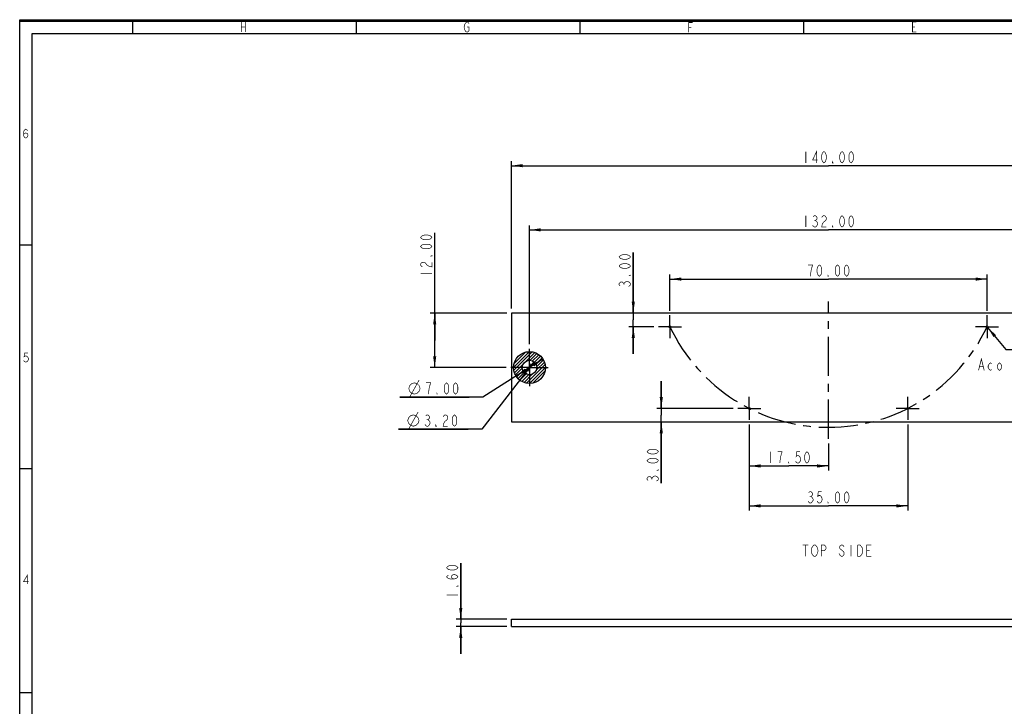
# Model space of a CAD drawing. Header units: millimetres. Extents: x 0 to 420, y 0 to 297.
# Tile 4 of 12: x 0 to 217, y 146 to 297. Entities that reach past the tile are written whole.
import ezdxf

# ---------------------------------------------------------------- set-up
doc = ezdxf.new("R2010")
doc.units = ezdxf.units.MM
doc.header["$LTSCALE"] = 23.1
doc.linetypes.add('CENTER', pattern=[0.6, 0.375, -0.075, 0.075, -0.075])
doc.layers.get('0').update_dxf_attribs({"linetype": 'CONTINUOUS'})
for name, color, linetype in [('02___PRT_ALL_AXES', 7, 'CONTINUOUS'), ('03___PRT_ALL_CURVES', 7, 'CONTINUOUS'), ('DEFAULT_1', 7, 'CENTER')]:
    doc.layers.add(name, color=color, linetype=linetype)
doc.styles.get("Standard").update_dxf_attribs({"font": 'txt', "width": 0.8})
doc.dimstyles.new('DIMSTYLE_1', dxfattribs={"dimtxt": 2.5, "dimasz": 2.5, "dimexe": 1, "dimexo": 1, "dimtad": 1, "dimzin": 0, "dimdsep": 46, "dimtxsty": 'STANDARD', "dimblk": '_FILLED', "dimblk1": '_FILLED', "dimblk2": '_FILLED', "dimcen": 0.09, "dimadec": 0, "dimazin": 0, "dimtp": 0.5, "dimtm": 0.5, "dimtfac": 1, "dimtofl": 0, "dimtmove": 0, "dimatfit": 3, "dimldrblk": '_FILLED', "dimfxl": 1, "dimtolj": 1, "dimtzin": 0, "dimarcsym": 0})
doc.dimstyles.new('DIMSTYLE_2', dxfattribs={"dimtxt": 2.5, "dimasz": 2.5, "dimexe": 1, "dimexo": 1, "dimtad": 1, "dimzin": 0, "dimdsep": 46, "dimtxsty": 'STANDARD', "dimblk": '_FILLED', "dimblk1": '_FILLED', "dimblk2": '_FILLED', "dimcen": 0.09, "dimadec": 0, "dimazin": 0, "dimtp": 0.3, "dimtm": 0.3, "dimtfac": 1, "dimtofl": 0, "dimtmove": 0, "dimatfit": 3, "dimldrblk": '_FILLED', "dimfxl": 1, "dimtolj": 1, "dimtzin": 0, "dimarcsym": 0})
doc.dimstyles.new('DIMSTYLE_3', dxfattribs={"dimtxt": 2.5, "dimasz": 2.5, "dimexe": 1, "dimexo": 1, "dimtad": 1, "dimzin": 0, "dimdsep": 46, "dimtxsty": 'STANDARD', "dimblk": '_FILLED', "dimblk1": '_FILLED', "dimblk2": '_FILLED', "dimcen": 0.09, "dimadec": 0, "dimazin": 0, "dimtp": 0.2, "dimtm": 0.2, "dimtfac": 1, "dimtofl": 0, "dimtmove": 0, "dimatfit": 3, "dimldrblk": '_FILLED', "dimfxl": 1, "dimtolj": 1, "dimtzin": 0, "dimarcsym": 0})
doc.dimstyles.new('DIMSTYLE_4', dxfattribs={"dimtxt": 2.5, "dimasz": 2.5, "dimexe": 1, "dimexo": 1, "dimtad": 1, "dimzin": 0, "dimdsep": 46, "dimtxsty": 'STANDARD', "dimblk": '_FILLED', "dimblk1": '_FILLED', "dimblk2": '_FILLED', "dimcen": 0.09, "dimadec": 0, "dimazin": 0, "dimtp": 0.1, "dimtm": 0.1, "dimtfac": 1, "dimtofl": 0, "dimtmove": 0, "dimatfit": 3, "dimldrblk": '_FILLED', "dimfxl": 1, "dimtolj": 1, "dimtzin": 0, "dimarcsym": 0})
doc.dimstyles.new('DIMSTYLE_5', dxfattribs={"dimtxt": 2.5, "dimasz": 2.5, "dimexe": 1, "dimexo": 1, "dimtad": 1, "dimzin": 0, "dimdsep": 46, "dimtxsty": 'STANDARD', "dimblk": '_FILLED', "dimblk1": '_FILLED', "dimblk2": '_FILLED', "dimcen": 0.09, "dimadec": 0, "dimazin": 0, "dimtp": 0.2, "dimtm": 0.2, "dimtfac": 1, "dimtmove": 0, "dimatfit": 2, "dimldrblk": '_FILLED', "dimfxl": 1, "dimtolj": 1, "dimtzin": 0, "dimarcsym": 0})
doc.dimstyles.new('DIMSTYLE_6', dxfattribs={"dimtxt": 2.5, "dimasz": 2.5, "dimexe": 1, "dimexo": 1, "dimtad": 1, "dimzin": 0, "dimdsep": 46, "dimtxsty": 'STANDARD', "dimblk": '_FILLED', "dimblk1": '_FILLED', "dimblk2": '_FILLED', "dimcen": 0.09, "dimadec": 0, "dimazin": 0, "dimtp": 0.1, "dimtm": 0.1, "dimtfac": 1, "dimtmove": 0, "dimatfit": 2, "dimldrblk": '_FILLED', "dimfxl": 1, "dimtolj": 1, "dimtzin": 0, "dimarcsym": 0})

# ---------------------------------------------------------------- blocks, each defined once
blk = doc.blocks.new('_FILLED')
at = {"color": 0, "linetype": 'BYBLOCK'}
blk.add_solid([(0, 0), (-1, 0.14), (-1, -0.14)], dxfattribs=at)
blk = doc.blocks.new('*D0')
at = {"color": 2, "linetype": 'CONTINUOUS'}
for p, q in [((112.55, 225.41), (112.55, 251.64)), ((112.55, 250.64), (178.55, 250.64)), ((244.55, 250.64), (178.55, 250.64)), ((244.55, 225.41), (244.55, 251.64))]:
    blk.add_line(p, q, dxfattribs=at)
at = {"color": 2, "linetype": 'CONTINUOUS', "xscale": 2.5, "yscale": 2.5, "zscale": 2.5, "rotation": 180}
blk.add_blockref('_FILLED', (112.55, 250.64), dxfattribs=at)
at = {"color": 2, "linetype": 'CONTINUOUS', "xscale": 2.5, "yscale": 2.5, "zscale": 2.5}
blk.add_blockref('_FILLED', (244.55, 250.64), dxfattribs=at)
blk = doc.blocks.new('*D1')
at = {"color": 2, "linetype": 'CONTINUOUS'}
for p, q in [((108.55, 233.27), (108.55, 265.8)), ((248.55, 233.27), (248.55, 265.8)), ((108.55, 264.8), (178.55, 264.8)), ((248.55, 264.8), (178.55, 264.8))]:
    blk.add_line(p, q, dxfattribs=at)
at = {"color": 2, "linetype": 'CONTINUOUS', "xscale": 2.5, "yscale": 2.5, "zscale": 2.5, "rotation": 180}
blk.add_blockref('_FILLED', (108.55, 264.8), dxfattribs=at)
at = {"color": 2, "linetype": 'CONTINUOUS', "xscale": 2.5, "yscale": 2.5, "zscale": 2.5}
blk.add_blockref('_FILLED', (248.55, 264.8), dxfattribs=at)
blk = doc.blocks.new('*D2')
at = {"color": 2, "linetype": 'CONTINUOUS'}
for p, q in [((143.55, 232.81), (143.55, 240.78)), ((143.55, 239.78), (178.55, 239.78)), ((213.55, 239.78), (178.55, 239.78)), ((213.55, 232.81), (213.55, 240.78))]:
    blk.add_line(p, q, dxfattribs=at)
at = {"color": 2, "linetype": 'CONTINUOUS', "xscale": 2.5, "yscale": 2.5, "zscale": 2.5, "rotation": 180}
blk.add_blockref('_FILLED', (143.55, 239.78), dxfattribs=at)
at = {"color": 2, "linetype": 'CONTINUOUS', "xscale": 2.5, "yscale": 2.5, "zscale": 2.5}
blk.add_blockref('_FILLED', (213.55, 239.78), dxfattribs=at)
blk = doc.blocks.new('*D3')
at = {"color": 2, "linetype": 'CONTINUOUS'}
for p, q in [((161.05, 207.73), (161.05, 188.75)), ((196.05, 207.73), (196.05, 188.75)), ((161.05, 189.75), (178.55, 189.75)), ((196.05, 189.75), (178.55, 189.75))]:
    blk.add_line(p, q, dxfattribs=at)
at = {"color": 2, "linetype": 'CONTINUOUS', "xscale": 2.5, "yscale": 2.5, "zscale": 2.5, "rotation": 180}
blk.add_blockref('_FILLED', (161.05, 189.75), dxfattribs=at)
at = {"color": 2, "linetype": 'CONTINUOUS', "xscale": 2.5, "yscale": 2.5, "zscale": 2.5}
blk.add_blockref('_FILLED', (196.05, 189.75), dxfattribs=at)
blk = doc.blocks.new('*D4')
at = {"color": 2, "linetype": 'CONTINUOUS'}
for p, q in [((161.05, 207.73), (161.05, 197.56)), ((178.55, 203.55), (178.55, 197.56)), ((161.05, 198.56), (169.8, 198.56)), ((178.55, 198.56), (169.8, 198.56))]:
    blk.add_line(p, q, dxfattribs=at)
at = {"color": 2, "linetype": 'CONTINUOUS', "xscale": 2.5, "yscale": 2.5, "zscale": 2.5, "rotation": 180}
blk.add_blockref('_FILLED', (161.05, 198.56), dxfattribs=at)
at = {"color": 2, "linetype": 'CONTINUOUS', "xscale": 2.5, "yscale": 2.5, "zscale": 2.5}
blk.add_blockref('_FILLED', (178.55, 198.56), dxfattribs=at)
blk = doc.blocks.new('*D5')
at = {"color": 2, "linetype": 'CONTINUOUS'}
for p, q in [((141.64, 211.27), (141.64, 217.27)), ((141.64, 217.27), (141.64, 209.77)), ((157.51, 211.27), (140.64, 211.27)), ((141.64, 194.73), (141.64, 209.77)), ((141.64, 208.27), (141.64, 194.73))]:
    blk.add_line(p, q, dxfattribs=at)
at = {"color": 2, "linetype": 'CONTINUOUS', "xscale": 2.5, "yscale": 2.5, "zscale": 2.5}
for p, rotation in [((141.64, 211.27), 270), ((141.64, 208.27), 90)]:
    blk.add_blockref('_FILLED', p, dxfattribs=dict(at, rotation=rotation))
blk = doc.blocks.new('*D6')
at = {"color": 2, "linetype": 'CONTINUOUS'}
for p, q in [((135.46, 232.27), (135.46, 245.67)), ((135.46, 245.67), (135.46, 230.77)), ((135.46, 223.27), (135.46, 230.77)), ((140.01, 229.27), (134.46, 229.27)), ((135.46, 229.27), (135.46, 223.27))]:
    blk.add_line(p, q, dxfattribs=at)
at = {"color": 2, "linetype": 'CONTINUOUS', "xscale": 2.5, "yscale": 2.5, "zscale": 2.5}
for p, rotation in [((135.46, 232.27), 270), ((135.46, 229.27), 90)]:
    blk.add_blockref('_FILLED', p, dxfattribs=dict(at, rotation=rotation))
blk = doc.blocks.new('*D7')
at = {"color": 2, "linetype": 'CONTINUOUS'}
for p, q in [((115.51, 222.14), (112.55, 220.27)), ((112.55, 220.27), (102.23, 213.77)), ((109.59, 218.41), (112.55, 220.27)), ((102.23, 213.77), (83.89, 213.77)), ((83.89, 213.77), (99.23, 213.77))]:
    blk.add_line(p, q, dxfattribs=at)
at = {"color": 2, "linetype": 'CONTINUOUS', "xscale": 2.5, "yscale": 2.5, "zscale": 2.5}
for p, rotation in [((115.51, 222.14), 32.1801851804), ((109.59, 218.41), 212.1801851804)]:
    blk.add_blockref('_FILLED', p, dxfattribs=dict(at, rotation=rotation))
blk = doc.blocks.new('*D8')
at = {"color": 2, "linetype": 'CONTINUOUS'}
for p, q in [((112.55, 220.27), (101.99, 206.7)), ((111.57, 219.01), (112.55, 220.27)), ((113.53, 221.53), (112.55, 220.27)), ((101.99, 206.7), (83.66, 206.7)), ((83.66, 206.7), (98.99, 206.7))]:
    blk.add_line(p, q, dxfattribs=at)
at = {"color": 2, "linetype": 'CONTINUOUS', "xscale": 2.5, "yscale": 2.5, "zscale": 2.5}
for p, rotation in [((113.53, 221.53), 52.1154572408), ((111.57, 219.01), 232.1154572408)]:
    blk.add_blockref('_FILLED', p, dxfattribs=dict(at, rotation=rotation))
blk = doc.blocks.new('*D10')
at = {"color": 2, "linetype": 'CONTINUOUS'}
for p, q in [((91.62, 226.27), (91.62, 249.98)), ((107.55, 232.27), (90.62, 232.27)), ((91.62, 232.27), (91.62, 226.27)), ((91.62, 220.27), (91.62, 226.27)), ((107.41, 220.27), (90.62, 220.27))]:
    blk.add_line(p, q, dxfattribs=at)
at = {"color": 2, "linetype": 'CONTINUOUS', "xscale": 2.5, "yscale": 2.5, "zscale": 2.5}
for p, rotation in [((91.62, 232.27), 90), ((91.62, 220.27), 270)]:
    blk.add_blockref('_FILLED', p, dxfattribs=dict(at, rotation=rotation))
blk = doc.blocks.new('*D11')
at = {"color": 2, "linetype": 'CONTINUOUS'}
for p, q in [((97.37, 164.73), (97.37, 177.12)), ((97.37, 177.12), (97.37, 163.93)), ((107.55, 164.73), (96.37, 164.73)), ((107.55, 163.13), (96.37, 163.13)), ((97.37, 157.13), (97.37, 163.93)), ((97.37, 163.13), (97.37, 157.13))]:
    blk.add_line(p, q, dxfattribs=at)
at = {"color": 2, "linetype": 'CONTINUOUS', "xscale": 2.5, "yscale": 2.5, "zscale": 2.5}
for p, rotation in [((97.37, 164.73), 270), ((97.37, 163.13), 90)]:
    blk.add_blockref('_FILLED', p, dxfattribs=dict(at, rotation=rotation))
blk = doc.blocks.new('*D12')
at = {"color": 2, "linetype": 'CONTINUOUS'}
for p, q in [((213.68, 229.12), (217.71, 224.28)), ((217.71, 224.28), (220.71, 224.28)), ((220.71, 224.28), (240.04, 224.28))]:
    blk.add_line(p, q, dxfattribs=at)
at = {"color": 2, "linetype": 'CONTINUOUS', "xscale": 2.5, "yscale": 2.5, "zscale": 2.5, "rotation": 129.7782336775}
blk.add_blockref('_FILLED', (213.68, 229.12), dxfattribs=at)

msp = doc.modelspace()

# ---------------------------------------------------------------- linework, layer by layer
at = {"color": 7, "linetype": 'CONTINUOUS', "true_color": 0xf5f5f5}
for p, q in [((0, 0), (0, 297)), ((0, 297), (420, 297)), ((0.038, 0.358), (0.038, 296.671)), ((0.038, 296.671), (419.978, 296.671)), ((24.894, 296.671), (24.894, 293.928)), ((74.279, 296.671), (74.279, 293.928)), ((123.665, 296.671), (123.665, 293.928)), ((173.05, 296.671), (173.05, 293.928)), ((2.782, 3.102), (2.782, 293.928)), ((2.782, 293.928), (417.234, 293.928)), ((2.782, 247.286), (0.038, 247.286)), ((2.782, 197.9), (0.038, 197.9)), ((2.782, 148.515), (0.038, 148.515))]:
    msp.add_line(p, q, dxfattribs=at)
at = {"color": 7, "linetype": 'CONTINUOUS'}
for p, q in [((108.552, 232.272), (108.552, 208.272)), ((248.552, 232.272), (108.552, 232.272)), ((108.552, 208.272), (248.552, 208.272)), ((108.552, 163.132), (108.552, 164.732)), ((108.552, 164.732), (248.552, 164.732)), ((108.552, 163.132), (248.552, 163.132))]:
    msp.add_line(p, q, dxfattribs=at)
at = {"color": 2, "linetype": 'CONTINUOUS'}
for p, q in [((109.053, 220.351), (112.472, 223.771)), ((109.1, 219.692), (113.132, 223.723)), ((109.171, 221.176), (111.647, 223.653)), ((111.799, 221.684), (113.695, 223.58)), ((112.689, 221.866), (114.188, 223.365)), ((113.244, 221.714), (114.623, 223.093)), ((113.661, 221.424), (115.005, 222.768)), ((113.965, 221.021), (115.336, 222.392)), ((114.137, 220.486), (115.615, 221.964)), ((109.244, 219.128), (111.14, 221.024)), ((109.458, 218.635), (110.958, 220.135)), ((109.731, 218.201), (111.109, 219.579)), ((111.899, 216.833), (115.99, 220.925)), ((112.544, 216.772), (116.052, 220.279)), ((114.039, 219.68), (115.837, 221.479)), ((110.056, 217.818), (111.399, 219.162)), ((110.431, 217.487), (111.802, 218.858)), ((110.859, 217.208), (112.337, 218.686)), ((111.345, 216.986), (113.143, 218.785)), ((113.342, 216.862), (115.962, 219.482)), ((114.679, 217.492), (115.331, 218.145))]:
    msp.add_line(p, q, dxfattribs=at)
at = {"color": 7, "linetype": 'CONTINUOUS', "true_color": 0xf5f5f5, "const_width": 0.15}
for points in [[(48.945, 296.467), (48.945, 294.272)], [(49.823, 296.467), (49.823, 294.272)], [(98.769, 295.37), (99.208, 295.37), (99.208, 294.638), (99.099, 294.455), (98.879, 294.272), (98.66, 294.272), (98.44, 294.455), (98.33, 294.638), (98.221, 294.821), (98.111, 295.37), (98.221, 295.918), (98.33, 296.101), (98.44, 296.284), (98.66, 296.467), (98.879, 296.467), (99.099, 296.284), (99.208, 296.101)], [(147.716, 294.188), (147.716, 296.383), (148.594, 296.383)], [(197.98, 294.272), (197.102, 294.272), (197.102, 296.467), (197.98, 296.467)], [(48.945, 295.37), (49.823, 295.37)], [(147.716, 295.286), (148.265, 295.286)], [(197.102, 295.37), (197.65, 295.37)], [(0.848, 271.539), (0.972, 271.869), (1.342, 272.033), (1.712, 271.869), (1.836, 271.539), (1.712, 271.21), (1.589, 271.046), (1.342, 270.881), (1.095, 271.046), (0.972, 271.21), (0.848, 271.539), (0.848, 272.198), (0.972, 272.527), (1.095, 272.692), (1.342, 272.856), (1.589, 272.692), (1.712, 272.527)], [(1.836, 223.471), (1.095, 223.471), (0.972, 222.648), (1.218, 222.812), (1.465, 222.812), (1.712, 222.648), (1.836, 222.483), (1.959, 222.154), (1.836, 221.825), (1.712, 221.66), (1.465, 221.495), (1.218, 221.495), (0.972, 221.66), (0.848, 221.825)], [(1.712, 172.54), (1.712, 174.515), (0.848, 173.034), (1.959, 173.034)]]:
    msp.add_lwpolyline(points, dxfattribs=at)
at = {"color": 2, "linetype": 'CONTINUOUS', "const_width": 0.15}
for points in [[(173.552, 267.921), (173.552, 265.421)], [(175.927, 265.421), (175.927, 267.921), (175.052, 266.046), (176.177, 266.046)], [(177.552, 265.421), (177.302, 265.629), (177.177, 265.837), (177.052, 266.254), (177.052, 267.087), (177.177, 267.504), (177.302, 267.712), (177.552, 267.921), (177.802, 267.712), (177.927, 267.504), (178.052, 267.087), (178.052, 266.254), (177.927, 265.837), (177.802, 265.629), (177.552, 265.421)], [(181.552, 265.421), (181.302, 265.629), (181.177, 265.837), (181.052, 266.254), (181.052, 267.087), (181.177, 267.504), (181.302, 267.712), (181.552, 267.921), (181.802, 267.712), (181.927, 267.504), (182.052, 267.087), (182.052, 266.254), (181.927, 265.837), (181.802, 265.629), (181.552, 265.421)], [(183.552, 265.421), (183.302, 265.629), (183.177, 265.837), (183.052, 266.254), (183.052, 267.087), (183.177, 267.504), (183.302, 267.712), (183.552, 267.921), (183.802, 267.712), (183.927, 267.504), (184.052, 267.087), (184.052, 266.254), (183.927, 265.837), (183.802, 265.629), (183.552, 265.421)], [(179.552, 265.421), (179.427, 265.421), (179.427, 265.629), (179.552, 265.421)], [(173.552, 253.761), (173.552, 251.261)], [(175.177, 253.553), (175.427, 253.761), (175.677, 253.761), (175.927, 253.553), (176.052, 253.345), (176.052, 253.136), (175.927, 252.928), (175.677, 252.72), (175.927, 252.511)], [(175.427, 252.72), (175.677, 252.72)], [(175.927, 252.511), (176.177, 252.095), (176.177, 251.886)], [(177.927, 252.72), (177.427, 252.303), (177.177, 251.886), (177.052, 251.261), (178.052, 251.261)], [(177.052, 253.345), (177.177, 253.553), (177.427, 253.761), (177.677, 253.761), (177.927, 253.553), (178.052, 253.345), (178.052, 252.928), (177.927, 252.72)], [(181.552, 251.261), (181.302, 251.47), (181.177, 251.678), (181.052, 252.095), (181.052, 252.928), (181.177, 253.345), (181.302, 253.553), (181.552, 253.761), (181.802, 253.553), (181.927, 253.345), (182.052, 252.928), (182.052, 252.095), (181.927, 251.678), (181.802, 251.47), (181.552, 251.261)], [(183.552, 251.261), (183.302, 251.47), (183.177, 251.678), (183.052, 252.095), (183.052, 252.928), (183.177, 253.345), (183.302, 253.553), (183.552, 253.761), (183.802, 253.553), (183.927, 253.345), (184.052, 252.928), (184.052, 252.095), (183.927, 251.678), (183.802, 251.47), (183.552, 251.261)], [(176.177, 251.886), (175.927, 251.47), (175.677, 251.261), (175.427, 251.261), (175.177, 251.47), (175.052, 251.678)], [(179.552, 251.261), (179.427, 251.261), (179.427, 251.47), (179.552, 251.261)], [(90.995, 248.981), (90.787, 248.731), (90.579, 248.606), (90.162, 248.481), (89.329, 248.481), (88.912, 248.606), (88.704, 248.731), (88.495, 248.981), (88.704, 249.231), (88.912, 249.356), (89.329, 249.481), (90.162, 249.481), (90.579, 249.356), (90.787, 249.231), (90.995, 248.981)], [(90.995, 246.981), (90.787, 246.731), (90.579, 246.606), (90.162, 246.481), (89.329, 246.481), (88.912, 246.606), (88.704, 246.731), (88.495, 246.981), (88.704, 247.231), (88.912, 247.356), (89.329, 247.481), (90.162, 247.481), (90.579, 247.356), (90.787, 247.231), (90.995, 246.981)], [(88.912, 242.481), (88.704, 242.606), (88.495, 242.856), (88.495, 243.106), (88.704, 243.356), (88.912, 243.481), (89.329, 243.481), (89.537, 243.356)], [(89.537, 243.356), (89.954, 242.856), (90.37, 242.606), (90.995, 242.481), (90.995, 243.481)], [(90.995, 244.981), (90.995, 244.856), (90.787, 244.856), (90.995, 244.981)], [(134.84, 244.668), (134.632, 244.418), (134.423, 244.293), (134.007, 244.168), (133.173, 244.168), (132.757, 244.293), (132.548, 244.418), (132.34, 244.668), (132.548, 244.918), (132.757, 245.043), (133.173, 245.168), (134.007, 245.168), (134.423, 245.043), (134.632, 244.918), (134.84, 244.668)], [(134.84, 242.668), (134.632, 242.418), (134.423, 242.293), (134.007, 242.168), (133.173, 242.168), (132.757, 242.293), (132.548, 242.418), (132.34, 242.668), (132.548, 242.918), (132.757, 243.043), (133.173, 243.168), (134.007, 243.168), (134.423, 243.043), (134.632, 242.918), (134.84, 242.668)], [(174.802, 242.072), (175.052, 242.905), (174.052, 242.905)], [(174.552, 240.405), (174.677, 241.447), (174.802, 242.072)], [(176.552, 240.405), (176.302, 240.614), (176.177, 240.822), (176.052, 241.239), (176.052, 242.072), (176.177, 242.489), (176.302, 242.697), (176.552, 242.905), (176.802, 242.697), (176.927, 242.489), (177.052, 242.072), (177.052, 241.239), (176.927, 240.822), (176.802, 240.614), (176.552, 240.405)], [(180.552, 240.405), (180.302, 240.614), (180.177, 240.822), (180.052, 241.239), (180.052, 242.072), (180.177, 242.489), (180.302, 242.697), (180.552, 242.905), (180.802, 242.697), (180.927, 242.489), (181.052, 242.072), (181.052, 241.239), (180.927, 240.822), (180.802, 240.614), (180.552, 240.405)], [(182.552, 240.405), (182.302, 240.614), (182.177, 240.822), (182.052, 241.239), (182.052, 242.072), (182.177, 242.489), (182.302, 242.697), (182.552, 242.905), (182.802, 242.697), (182.927, 242.489), (183.052, 242.072), (183.052, 241.239), (182.927, 240.822), (182.802, 240.614), (182.552, 240.405)], [(88.495, 240.981), (90.995, 240.981)], [(132.548, 238.293), (132.34, 238.543), (132.34, 238.793), (132.548, 239.043), (132.757, 239.168), (132.965, 239.168), (133.173, 239.043), (133.382, 238.793), (133.59, 239.043)], [(133.59, 239.043), (134.007, 239.293), (134.215, 239.293)], [(134.215, 239.293), (134.632, 239.043), (134.84, 238.793), (134.84, 238.543), (134.632, 238.293), (134.423, 238.168)], [(134.84, 240.668), (134.84, 240.543), (134.632, 240.543), (134.84, 240.668)], [(178.552, 240.405), (178.427, 240.405), (178.427, 240.614), (178.552, 240.405)], [(133.382, 238.543), (133.382, 238.793)], [(211.682, 219.648), (212.307, 222.148), (212.932, 219.648)], [(211.932, 220.481), (212.682, 220.481)], [(214.557, 219.856), (214.307, 219.648), (214.057, 219.856), (213.807, 220.273), (213.807, 220.689), (214.057, 221.106), (214.307, 221.314), (214.557, 221.106)], [(216.807, 220.273), (216.557, 219.856), (216.307, 219.648), (216.057, 219.856), (215.807, 220.273), (215.807, 220.689), (216.057, 221.106), (216.307, 221.314), (216.557, 221.106), (216.807, 220.689), (216.807, 220.273)], [(86.102, 213.775), (88.185, 217.525)], [(85.894, 215.65), (86.102, 216.275), (86.519, 216.691), (87.144, 216.9), (87.769, 216.691), (88.185, 216.275), (88.394, 215.65), (88.185, 215.025), (87.769, 214.608), (87.144, 214.4), (86.519, 214.608), (86.102, 215.025), (85.894, 215.65)], [(90.477, 216.066), (90.727, 216.9), (89.727, 216.9)], [(90.227, 214.4), (90.352, 215.441), (90.477, 216.066)], [(94.227, 214.4), (93.977, 214.608), (93.852, 214.816), (93.727, 215.233), (93.727, 216.066), (93.852, 216.483), (93.977, 216.691), (94.227, 216.9), (94.477, 216.691), (94.602, 216.483), (94.727, 216.066), (94.727, 215.233), (94.602, 214.816), (94.477, 214.608), (94.227, 214.4)], [(96.227, 214.4), (95.977, 214.608), (95.852, 214.816), (95.727, 215.233), (95.727, 216.066), (95.852, 216.483), (95.977, 216.691), (96.227, 216.9), (96.477, 216.691), (96.602, 216.483), (96.727, 216.066), (96.727, 215.233), (96.602, 214.816), (96.477, 214.608), (96.227, 214.4)], [(92.227, 214.4), (92.102, 214.4), (92.102, 214.608), (92.227, 214.4)], [(85.657, 208.573), (85.866, 209.198), (86.282, 209.614), (86.907, 209.823), (87.532, 209.614), (87.949, 209.198), (88.157, 208.573), (87.949, 207.948), (87.532, 207.531), (86.907, 207.323), (86.282, 207.531), (85.866, 207.948), (85.657, 208.573)], [(85.866, 206.698), (87.949, 210.448)], [(89.616, 209.614), (89.866, 209.823), (90.116, 209.823), (90.366, 209.614), (90.491, 209.406), (90.491, 209.198), (90.366, 208.989), (90.116, 208.781), (90.366, 208.573), (90.616, 208.156)], [(89.866, 208.781), (90.116, 208.781)], [(94.366, 208.781), (93.866, 208.364), (93.616, 207.948), (93.491, 207.323), (94.491, 207.323)], [(93.491, 209.406), (93.616, 209.614), (93.866, 209.823), (94.116, 209.823), (94.366, 209.614), (94.491, 209.406), (94.491, 208.989), (94.366, 208.781)], [(95.991, 207.323), (95.741, 207.531), (95.616, 207.739), (95.491, 208.156), (95.491, 208.989), (95.616, 209.406), (95.741, 209.614), (95.991, 209.823), (96.241, 209.614), (96.366, 209.406), (96.491, 208.989), (96.491, 208.156), (96.366, 207.739), (96.241, 207.531), (95.991, 207.323)], [(90.616, 207.948), (90.366, 207.531), (90.116, 207.323), (89.866, 207.323), (89.616, 207.531), (89.491, 207.739)], [(90.616, 208.156), (90.616, 207.948)], [(91.991, 207.323), (91.866, 207.323), (91.866, 207.531), (91.991, 207.323)], [(141.013, 201.732), (140.804, 201.482), (140.596, 201.357), (140.179, 201.232), (139.346, 201.232), (138.929, 201.357), (138.721, 201.482), (138.513, 201.732), (138.721, 201.982), (138.929, 202.107), (139.346, 202.232), (140.179, 202.232), (140.596, 202.107), (140.804, 201.982), (141.013, 201.732)], [(141.013, 199.732), (140.804, 199.482), (140.596, 199.357), (140.179, 199.232), (139.346, 199.232), (138.929, 199.357), (138.721, 199.482), (138.513, 199.732), (138.721, 199.982), (138.929, 200.107), (139.346, 200.232), (140.179, 200.232), (140.596, 200.107), (140.804, 199.982), (141.013, 199.732)], [(165.802, 201.685), (165.802, 199.185)], [(168.052, 200.852), (168.302, 201.685), (167.302, 201.685)], [(167.802, 199.185), (167.927, 200.227), (168.052, 200.852)], [(172.302, 201.685), (171.552, 201.685), (171.427, 200.643), (171.677, 200.852), (171.927, 200.852), (172.177, 200.643), (172.302, 200.435), (172.427, 200.018), (172.302, 199.602), (172.177, 199.393), (171.927, 199.185), (171.677, 199.185), (171.427, 199.393), (171.302, 199.602)], [(173.802, 199.185), (173.552, 199.393), (173.427, 199.602), (173.302, 200.018), (173.302, 200.852), (173.427, 201.268), (173.552, 201.477), (173.802, 201.685), (174.052, 201.477), (174.177, 201.268), (174.302, 200.852), (174.302, 200.018), (174.177, 199.602), (174.052, 199.393), (173.802, 199.185)], [(141.013, 197.732), (141.013, 197.607), (140.804, 197.607), (141.013, 197.732)], [(169.802, 199.185), (169.677, 199.185), (169.677, 199.393), (169.802, 199.185)], [(138.721, 195.357), (138.513, 195.607), (138.513, 195.857), (138.721, 196.107), (138.929, 196.232), (139.138, 196.232), (139.346, 196.107), (139.554, 195.857), (139.763, 196.107), (140.179, 196.357)], [(139.554, 195.607), (139.554, 195.857)], [(140.179, 196.357), (140.388, 196.357)], [(140.388, 196.357), (140.804, 196.107), (141.013, 195.857), (141.013, 195.607), (140.804, 195.357), (140.596, 195.232)], [(174.177, 192.669), (174.427, 192.877), (174.677, 192.877), (174.927, 192.669), (175.052, 192.461), (175.052, 192.252), (174.927, 192.044), (174.677, 191.836), (174.927, 191.627), (175.177, 191.211)], [(174.427, 191.836), (174.677, 191.836)], [(175.177, 191.211), (175.177, 191.002), (174.927, 190.586)], [(177.052, 192.877), (176.302, 192.877), (176.177, 191.836), (176.427, 192.044), (176.677, 192.044), (176.927, 191.836), (177.052, 191.627), (177.177, 191.211), (177.052, 190.794), (176.927, 190.586), (176.677, 190.377), (176.427, 190.377), (176.177, 190.586), (176.052, 190.794)], [(180.552, 190.377), (180.302, 190.586), (180.177, 190.794), (180.052, 191.211), (180.052, 192.044), (180.177, 192.461), (180.302, 192.669), (180.552, 192.877), (180.802, 192.669), (180.927, 192.461), (181.052, 192.044), (181.052, 191.211), (180.927, 190.794), (180.802, 190.586), (180.552, 190.377)], [(182.552, 190.377), (182.302, 190.586), (182.177, 190.794), (182.052, 191.211), (182.052, 192.044), (182.177, 192.461), (182.302, 192.669), (182.552, 192.877), (182.802, 192.669), (182.927, 192.461), (183.052, 192.044), (183.052, 191.211), (182.927, 190.794), (182.802, 190.586), (182.552, 190.377)], [(174.927, 190.586), (174.677, 190.377), (174.427, 190.377), (174.177, 190.586), (174.052, 190.794)], [(178.552, 190.377), (178.427, 190.377), (178.427, 190.586), (178.552, 190.377)], [(172.872, 181.127), (174.122, 181.127)], [(173.497, 181.127), (173.497, 178.627)], [(176.122, 179.252), (175.872, 178.835), (175.622, 178.627), (175.372, 178.627), (175.122, 178.835), (174.997, 179.043), (174.872, 179.252), (174.747, 179.877), (174.872, 180.502), (174.997, 180.71), (175.122, 180.918), (175.372, 181.127), (175.622, 181.127), (175.872, 180.918)], [(175.872, 180.918), (176.122, 180.502), (176.247, 179.877), (176.122, 179.252)], [(176.997, 178.627), (176.997, 181.127), (177.622, 181.127), (177.872, 180.918), (177.997, 180.71), (177.997, 180.293), (177.872, 180.085), (177.622, 179.877), (176.997, 179.877)], [(181.997, 180.71), (181.872, 180.918), (181.622, 181.127), (181.372, 181.127), (181.122, 180.918), (180.997, 180.71), (180.997, 180.502), (181.122, 180.293), (181.372, 180.085)], [(183.497, 181.127), (183.497, 178.627)], [(185.997, 179.252), (185.747, 178.835), (185.497, 178.627), (184.997, 178.627), (184.997, 181.127)], [(184.997, 181.127), (185.497, 181.127), (185.747, 180.918)], [(185.747, 180.918), (185.997, 180.502), (186.122, 179.877), (185.997, 179.252)], [(187.997, 178.627), (186.997, 178.627), (186.997, 181.127), (187.997, 181.127)], [(181.372, 180.085), (181.872, 179.668), (181.997, 179.46), (181.997, 179.043), (181.872, 178.835), (181.622, 178.627), (181.372, 178.627), (181.122, 178.835), (180.997, 179.043), (180.872, 179.252)], [(186.997, 179.877), (187.622, 179.877)], [(96.742, 176.12), (96.534, 175.87), (96.325, 175.745), (95.909, 175.62), (95.075, 175.62), (94.659, 175.745), (94.45, 175.87), (94.242, 176.12), (94.45, 176.37), (94.659, 176.495), (95.075, 176.62), (95.909, 176.62), (96.325, 176.495), (96.534, 176.37), (96.742, 176.12)], [(95.909, 173.62), (95.492, 173.745), (95.284, 174.12), (95.492, 174.495), (95.909, 174.62), (96.325, 174.495), (96.534, 174.37), (96.742, 174.12), (96.534, 173.87), (96.325, 173.745), (95.909, 173.62), (95.075, 173.62), (94.659, 173.745), (94.45, 173.87), (94.242, 174.12), (94.45, 174.37), (94.659, 174.495)], [(96.742, 172.12), (96.742, 171.995), (96.534, 171.995), (96.742, 172.12)], [(94.242, 170.12), (96.742, 170.12)]]:
    msp.add_lwpolyline(points, dxfattribs=at)
at = {"color": 7, "linetype": 'CONTINUOUS'}
for centre in [(143.552, 229.272), (213.552, 229.272), (161.052, 211.272), (196.052, 211.272)]:
    msp.add_circle(centre, 0.2, dxfattribs=at)
at = {"color": 4, "linetype": 'CONTINUOUS'}
for radius in [3.5, 1.6]:
    msp.add_circle((112.552, 220.272), radius, dxfattribs=at)
at = {"layer": '02___PRT_ALL_AXES', "color": 7, "linetype": 'CENTER'}
for q in [(112.552, 224.412), (108.412, 220.272), (112.552, 216.132), (116.692, 220.272)]:
    msp.add_line((112.552, 220.272), q, dxfattribs=at)
at = {"layer": '02___PRT_ALL_AXES', "color": 7, "linetype": 'CONTINUOUS'}
msp.add_circle((112.552, 220.272), 1.6, dxfattribs=at)
at = {"layer": '03___PRT_ALL_CURVES', "color": 5, "linetype": 'CENTER'}
msp.add_line((161.251, 164.732), (195.853, 164.732), dxfattribs=at)
msp.add_arc((178.552, 245.792), 38.703, 205.26843, 334.73157, dxfattribs=at)
at = {"layer": 'DEFAULT_1', "color": 7, "linetype": 'CENTER'}
for p, q in [((178.552, 204.549), (178.552, 234.812)), ((143.552, 229.272), (143.552, 231.812)), ((213.552, 229.272), (213.552, 231.812)), ((143.552, 229.272), (141.012, 229.272)), ((143.552, 229.272), (143.552, 226.732)), ((143.552, 229.272), (146.092, 229.272)), ((213.552, 229.272), (211.012, 229.272)), ((213.552, 229.272), (216.092, 229.272)), ((213.552, 229.272), (213.552, 226.732)), ((161.052, 211.272), (161.052, 213.812)), ((196.052, 211.272), (196.052, 213.812)), ((161.052, 211.272), (158.512, 211.272)), ((161.052, 211.272), (161.052, 208.732)), ((161.052, 211.272), (163.592, 211.272)), ((196.052, 211.272), (193.512, 211.272)), ((196.052, 211.272), (198.592, 211.272)), ((196.052, 211.272), (196.052, 208.732))]:
    msp.add_line(p, q, dxfattribs=at)

# ---------------------------------------------------------------- dimensions: what is measured, and where the dimension line sits
at = {"color": 2, "linetype": 'CONTINUOUS'}
for base, p1, p2, dimstyle, picture, middle in [((248.552, 264.796), (108.552, 232.272), (248.552, 232.272), 'DIMSTYLE_1', '*D1', (172.552, 264.796)), ((244.552, 250.636), (112.552, 224.412), (244.552, 224.412), 'DIMSTYLE_1', '*D0', (172.552, 250.636)), ((213.552, 239.78), (143.552, 231.812), (213.552, 231.812), 'DIMSTYLE_2', '*D2', (173.552, 239.78)), ((196.052, 189.752), (161.052, 208.732), (196.052, 208.732), 'DIMSTYLE_2', '*D3', (173.552, 189.752))]:
    dim = msp.add_linear_dim(base=base, p1=p1, p2=p2, dimstyle=dimstyle, dxfattribs=at)
    dim.commit()
    dim.dimension.update_dxf_attribs({"geometry": picture, "text_midpoint": middle, "dimtype": 160})
for base, p1, p2, angle, dimstyle, picture, middle in [((91.62, 232.272), (108.412, 220.272), (108.552, 232.272), 90, 'DIMSTYLE_3', '*D10', (91.62, 239.981)), ((135.465, 232.272), (141.012, 229.272), (108.552, 232.272), 90, 'DIMSTYLE_4', '*D6', (135.465, 237.668)), ((141.638, 208.272), (158.512, 211.272), (108.552, 208.272), 270, 'DIMSTYLE_4', '*D5', (141.638, 194.732)), ((161.052, 198.56), (178.552, 204.549), (161.052, 208.732), 180, 'DIMSTYLE_3', '*D4', (164.802, 198.56)), ((97.367, 163.132), (108.552, 164.732), (108.552, 163.132), 270, 'DIMSTYLE_4', '*D11', (97.367, 169.12))]:
    dim = msp.add_linear_dim(base=base, p1=p1, p2=p2, angle=angle, dimstyle=dimstyle, dxfattribs=at)
    dim.commit()
    dim.dimension.update_dxf_attribs({"geometry": picture, "text_midpoint": middle, "dimtype": 160})
for p1, p2, text, dimstyle, picture, middle in [((213.68, 229.118), (213.424, 229.425), '%%c<>-4', 'DIMSTYLE_6', '*D12', (222.71, 224.902)), ((109.59, 218.408), (115.514, 222.136), '%%c<>', 'DIMSTYLE_5', '*D7', (85.894, 214.4)), ((111.569, 219.009), (113.534, 221.534), '%%c<>', 'DIMSTYLE_6', '*D8', (85.657, 207.323))]:
    dim = msp.add_diameter_dim_2p(p1=p1, p2=p2, text=text, dimstyle=dimstyle, override={"dimtih": 1, "dimtoh": 1, "dimpost": '<>'}, dxfattribs=at)
    dim.commit()
    dim.dimension.update_dxf_attribs({"geometry": picture, "text_midpoint": middle, "dimtype": 163})

doc.saveas('drawing.dxf')
